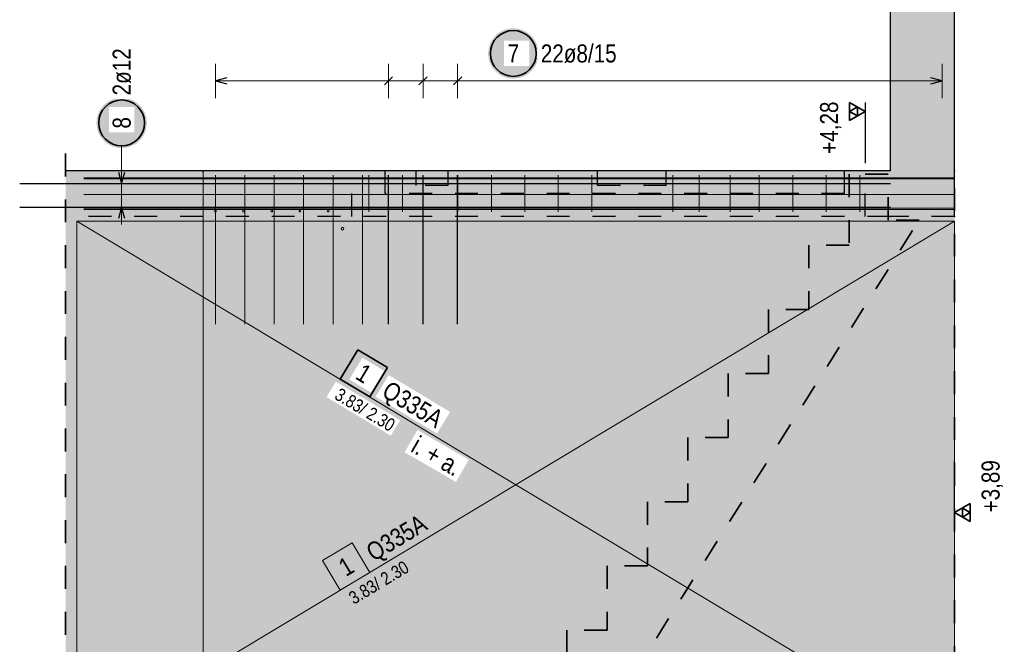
# Model space of a CAD drawing. Header units: millimetres. Extents: x -9.8 to 33.5, y 0 to 31.
# Tile 20 of 26: x 17.3 to 21.6, y 14.4 to 17.2. Entities that reach past the tile are written whole.
import ezdxf

# ---------------------------------------------------------------- set-up
doc = ezdxf.new("R2010")
doc.units = ezdxf.units.MM
doc.linetypes.add('DOT', pattern=[0.25, 0, -0.25])
doc.linetypes.add('HIDDEN', pattern=[0.375, 0.25, -0.125])
doc.layers.add('nplo', color=7, linetype='Continuous', lineweight=20)
doc.styles.add('Arial Narrow', font='ARIALN.TTF')
doc.linetypes.add('STRAKON_Linetype_13', pattern='A,15,[130,ltypeshp.shx,S=1.875,R=-30,X=0,Y=0],-1.875,[130,ltypeshp.shx,S=1.875,R=-30,X=0,Y=0]', length=16.875)

msp = doc.modelspace()

# ---------------------------------------------------------------- hatches: boundary and pattern name
at = {"lineweight": 13, "true_color": 0xd7ffd7}
for points in [[(21.41, 16.2921), (21.41, 19.0787), (21.13, 19.0787), (21.13, 16.2921)], [(17.53, 12.6421), (21.13, 12.6421), (21.13, 16.4921), (17.53, 16.4921)], [(21.41, 12.6421), (21.41, 16.2921), (21.13, 16.2921), (21.13, 12.6421)]]:
    msp.add_hatch(color=254, dxfattribs=at).paths.add_polyline_path(points)
at = {"lineweight": 25, "true_color": 0xffffff}
for points in [[(19.5943, 17.0041), (19.5942, 17.008), (19.594, 17.0118), (19.5937, 17.0156), (19.5932, 17.0194), (19.5926, 17.0232), (19.5919, 17.027), (19.591, 17.0307), (19.59, 17.0344), (19.5889, 17.0381), (19.5876, 17.0417), (19.5863, 17.0453), (19.5848, 17.0489), (19.5831, 17.0523), (19.5814, 17.0558), (19.5795, 17.0591), (19.5776, 17.0624), (19.5755, 17.0656), (19.5733, 17.0688), (19.5709, 17.0718), (19.5685, 17.0748), (19.566, 17.0777), (19.5634, 17.0805), (19.5607, 17.0832), (19.5579, 17.0859), (19.555, 17.0884), (19.552, 17.0908), (19.5489, 17.0931), (19.5458, 17.0953), (19.5426, 17.0974), (19.5393, 17.0994), (19.5359, 17.1012), (19.5325, 17.103), (19.529, 17.1046), (19.5255, 17.1061), (19.5219, 17.1075), (19.5183, 17.1087), (19.5146, 17.1099), (19.5109, 17.1108), (19.5071, 17.1117), (19.5034, 17.1124), (19.4996, 17.113), (19.4958, 17.1135), (19.4919, 17.1138), (19.4881, 17.1141), (19.4843, 17.1141), (19.4804, 17.1141), (19.4766, 17.1138), (19.4728, 17.1135), (19.469, 17.113), (19.4652, 17.1124), (19.4614, 17.1117), (19.4577, 17.1108), (19.4539, 17.1099), (19.4503, 17.1087), (19.4466, 17.1075), (19.4431, 17.1061), (19.4395, 17.1046), (19.436, 17.103), (19.4326, 17.1012), (19.4293, 17.0994), (19.426, 17.0974), (19.4228, 17.0953), (19.4196, 17.0931), (19.4165, 17.0908), (19.4136, 17.0884), (19.4107, 17.0859), (19.4079, 17.0832), (19.4051, 17.0805), (19.4025, 17.0777), (19.4, 17.0748), (19.3976, 17.0718), (19.3953, 17.0688), (19.3931, 17.0656), (19.391, 17.0624), (19.389, 17.0591), (19.3871, 17.0558), (19.3854, 17.0523), (19.3838, 17.0489), (19.3823, 17.0453), (19.3809, 17.0417), (19.3797, 17.0381), (19.3785, 17.0344), (19.3775, 17.0307), (19.3767, 17.027), (19.3759, 17.0232), (19.3753, 17.0194), (19.3749, 17.0156), (19.3745, 17.0118), (19.3743, 17.008), (19.3743, 17.0041), (19.3743, 17.0003), (19.3745, 16.9964), (19.3749, 16.9926), (19.3753, 16.9888), (19.3759, 16.985), (19.3767, 16.9812), (19.3775, 16.9775), (19.3785, 16.9738), (19.3797, 16.9701), (19.3809, 16.9665), (19.3823, 16.9629), (19.3838, 16.9594), (19.3854, 16.9559), (19.3871, 16.9525), (19.389, 16.9491), (19.391, 16.9458), (19.3931, 16.9426), (19.3953, 16.9395), (19.3976, 16.9364), (19.4, 16.9334), (19.4025, 16.9305), (19.4051, 16.9277), (19.4079, 16.925), (19.4107, 16.9224), (19.4136, 16.9199), (19.4165, 16.9174), (19.4196, 16.9151), (19.4228, 16.9129), (19.426, 16.9108), (19.4293, 16.9089), (19.4326, 16.907), (19.436, 16.9052), (19.4395, 16.9036), (19.4431, 16.9021), (19.4466, 16.9008), (19.4503, 16.8995), (19.4539, 16.8984), (19.4577, 16.8974), (19.4614, 16.8965), (19.4652, 16.8958), (19.469, 16.8952), (19.4728, 16.8947), (19.4766, 16.8944), (19.4804, 16.8942), (19.4843, 16.8941), (19.4881, 16.8942), (19.4919, 16.8944), (19.4958, 16.8947), (19.4996, 16.8952), (19.5034, 16.8958), (19.5071, 16.8965), (19.5109, 16.8974), (19.5146, 16.8984), (19.5183, 16.8995), (19.5219, 16.9008), (19.5255, 16.9021), (19.529, 16.9036), (19.5325, 16.9052), (19.5359, 16.907), (19.5393, 16.9089), (19.5426, 16.9108), (19.5458, 16.9129), (19.5489, 16.9151), (19.552, 16.9174), (19.555, 16.9199), (19.5579, 16.9224), (19.5607, 16.925), (19.5634, 16.9277), (19.566, 16.9305), (19.5685, 16.9334), (19.5709, 16.9364), (19.5733, 16.9395), (19.5755, 16.9426), (19.5776, 16.9458), (19.5795, 16.9491), (19.5814, 16.9525), (19.5831, 16.9559), (19.5848, 16.9594), (19.5863, 16.9629), (19.5876, 16.9665), (19.5889, 16.9701), (19.59, 16.9738), (19.591, 16.9775), (19.5919, 16.9812), (19.5926, 16.985), (19.5932, 16.9888), (19.5937, 16.9926), (19.594, 16.9964)], [(17.885, 16.7009), (17.8849, 16.7048), (17.8847, 16.7086), (17.8844, 16.7124), (17.8839, 16.7162), (17.8833, 16.72), (17.8826, 16.7238), (17.8817, 16.7275), (17.8807, 16.7312), (17.8796, 16.7349), (17.8784, 16.7385), (17.877, 16.7421), (17.8755, 16.7457), (17.8739, 16.7491), (17.8721, 16.7526), (17.8703, 16.7559), (17.8683, 16.7592), (17.8662, 16.7624), (17.864, 16.7656), (17.8617, 16.7686), (17.8593, 16.7716), (17.8567, 16.7745), (17.8541, 16.7773), (17.8514, 16.7801), (17.8486, 16.7827), (17.8457, 16.7852), (17.8427, 16.7876), (17.8397, 16.7899), (17.8365, 16.7921), (17.8333, 16.7942), (17.83, 16.7962), (17.8266, 16.798), (17.8232, 16.7998), (17.8197, 16.8014), (17.8162, 16.8029), (17.8126, 16.8043), (17.809, 16.8055), (17.8053, 16.8067), (17.8016, 16.8077), (17.7979, 16.8085), (17.7941, 16.8093), (17.7903, 16.8099), (17.7865, 16.8103), (17.7827, 16.8107), (17.7788, 16.8109), (17.775, 16.8109), (17.7712, 16.8109), (17.7673, 16.8107), (17.7635, 16.8103), (17.7597, 16.8099), (17.7559, 16.8093), (17.7521, 16.8085), (17.7484, 16.8077), (17.7447, 16.8067), (17.741, 16.8055), (17.7374, 16.8043), (17.7338, 16.8029), (17.7303, 16.8014), (17.7268, 16.7998), (17.7234, 16.798), (17.72, 16.7962), (17.7167, 16.7942), (17.7135, 16.7921), (17.7103, 16.7899), (17.7073, 16.7876), (17.7043, 16.7852), (17.7014, 16.7827), (17.6986, 16.7801), (17.6959, 16.7773), (17.6933, 16.7745), (17.6907, 16.7716), (17.6883, 16.7686), (17.686, 16.7656), (17.6838, 16.7624), (17.6817, 16.7592), (17.6797, 16.7559), (17.6779, 16.7526), (17.6761, 16.7491), (17.6745, 16.7457), (17.673, 16.7421), (17.6716, 16.7385), (17.6704, 16.7349), (17.6693, 16.7312), (17.6683, 16.7275), (17.6674, 16.7238), (17.6667, 16.72), (17.6661, 16.7162), (17.6656, 16.7124), (17.6653, 16.7086), (17.6651, 16.7048), (17.665, 16.7009), (17.6651, 16.6971), (17.6653, 16.6933), (17.6656, 16.6894), (17.6661, 16.6856), (17.6667, 16.6818), (17.6674, 16.6781), (17.6683, 16.6743), (17.6693, 16.6706), (17.6704, 16.6669), (17.6716, 16.6633), (17.673, 16.6597), (17.6745, 16.6562), (17.6761, 16.6527), (17.6779, 16.6493), (17.6797, 16.6459), (17.6817, 16.6426), (17.6838, 16.6394), (17.686, 16.6363), (17.6883, 16.6332), (17.6907, 16.6302), (17.6933, 16.6273), (17.6959, 16.6245), (17.6986, 16.6218), (17.7014, 16.6192), (17.7043, 16.6167), (17.7073, 16.6142), (17.7103, 16.6119), (17.7135, 16.6097), (17.7167, 16.6076), (17.72, 16.6057), (17.7234, 16.6038), (17.7268, 16.6021), (17.7303, 16.6004), (17.7338, 16.5989), (17.7374, 16.5976), (17.741, 16.5963), (17.7447, 16.5952), (17.7484, 16.5942), (17.7521, 16.5933), (17.7559, 16.5926), (17.7597, 16.592), (17.7635, 16.5915), (17.7673, 16.5912), (17.7712, 16.591), (17.775, 16.5909), (17.7788, 16.591), (17.7827, 16.5912), (17.7865, 16.5915), (17.7903, 16.592), (17.7941, 16.5926), (17.7979, 16.5933), (17.8016, 16.5942), (17.8053, 16.5952), (17.809, 16.5963), (17.8126, 16.5976), (17.8162, 16.5989), (17.8197, 16.6004), (17.8232, 16.6021), (17.8266, 16.6038), (17.83, 16.6057), (17.8333, 16.6076), (17.8365, 16.6097), (17.8397, 16.6119), (17.8427, 16.6142), (17.8457, 16.6167), (17.8486, 16.6192), (17.8514, 16.6218), (17.8541, 16.6245), (17.8567, 16.6273), (17.8593, 16.6302), (17.8617, 16.6332), (17.864, 16.6363), (17.8662, 16.6394), (17.8683, 16.6426), (17.8703, 16.6459), (17.8721, 16.6493), (17.8739, 16.6527), (17.8755, 16.6562), (17.877, 16.6597), (17.8784, 16.6633), (17.8796, 16.6669), (17.8807, 16.6706), (17.8817, 16.6743), (17.8826, 16.6781), (17.8833, 16.6818), (17.8839, 16.6856), (17.8844, 16.6894), (17.8847, 16.6933)]]:
    msp.add_hatch(color=7, dxfattribs=at).paths.add_polyline_path(points)
at = {"lineweight": 18, "true_color": 0xffffff}
msp.add_hatch(color=7, dxfattribs=at).paths.add_polyline_path([(18.9348, 15.6335), (18.8062, 15.7107), (18.729, 15.5821), (18.8576, 15.5049)])

# ---------------------------------------------------------------- linework, layer by layer
at = {"color": 3, "linetype": 'Continuous', "lineweight": 25}
for p, q in [((21.13, 16.4921), (21.13, 19.0787)), ((21.41, 16.2921), (21.41, 19.0787)), ((18.234, 16.8976), (18.184, 16.8842)), ((18.9569, 16.9019), (18.9215, 16.8665)), ((19.1079, 16.9019), (19.0726, 16.8665)), ((19.259, 16.9019), (19.2236, 16.8665)), ((21.356, 16.8842), (21.306, 16.8976)), ((18.184, 16.8842), (18.234, 16.8708)), ((21.306, 16.8708), (21.356, 16.8842)), ((21.02, 16.7904), (21.02, 16.5258)), ((21.13, 16.4921), (17.53, 16.4921)), ((17.7616, 16.4861), (17.775, 16.4361)), ((17.775, 16.4361), (17.7884, 16.4861)), ((18.9392, 15.8221), (18.9392, 16.4721)), ((19.0902, 15.8221), (19.0902, 16.4721)), ((19.2413, 15.8221), (19.2413, 16.4721)), ((17.33, 16.4361), (21.13, 16.4361)), ((17.33, 16.3331), (21.13, 16.3331)), ((17.775, 16.3331), (17.7616, 16.2831)), ((17.7884, 16.2831), (17.775, 16.3331)), ((21.41, 14.9606), (21.41, 15.2252))]:
    msp.add_line(p, q, dxfattribs=at)
at = {"color": 5, "linetype": 'Continuous', "lineweight": 18}
for p, q in [((18.184, 16.9592), (18.184, 16.8092)), ((18.9392, 16.9592), (18.9392, 16.8092)), ((19.0902, 16.9592), (19.0902, 16.8092)), ((19.2413, 16.9592), (19.2413, 16.8092)), ((21.356, 16.8092), (21.356, 16.9592)), ((18.184, 16.8842), (21.356, 16.8842)), ((17.775, 16.6009), (17.775, 16.4361)), ((17.775, 16.5111), (17.775, 16.2581)), ((17.7, 16.4361), (17.85, 16.4361)), ((17.85, 16.3331), (17.7, 16.3331))]:
    msp.add_line(p, q, dxfattribs=at)
at = {"color": 2, "linetype": 'Continuous', "lineweight": 35}
for p, q in [((20.9518, 16.7117), (20.9518, 16.7904)), ((20.9518, 16.7904), (21.02, 16.7511)), ((20.9518, 16.7511), (20.9859, 16.7707)), ((20.9859, 16.7707), (20.9859, 16.7314)), ((21.02, 16.7511), (20.9518, 16.7117)), ((20.9859, 16.7314), (20.9518, 16.7511)), ((18.8062, 15.7107), (18.729, 15.5821)), ((18.9348, 15.6335), (18.8062, 15.7107)), ((18.8576, 15.5049), (18.9348, 15.6335)), ((18.729, 15.5821), (18.8576, 15.5049)), ((21.41, 15), (21.4782, 15.0394)), ((21.4782, 14.9606), (21.41, 15)), ((21.4441, 14.9803), (21.4441, 15.0197)), ((21.4441, 15.0197), (21.4782, 15)), ((21.4782, 15), (21.4441, 14.9803)), ((21.4782, 15.0394), (21.4782, 14.9606))]:
    msp.add_line(p, q, dxfattribs=at)
at = {"color": 2, "linetype": 'HIDDEN', "lineweight": 35, "ltscale": 0.25}
for p, q in [((17.53, 12.2671), (17.53, 16.6171)), ((21.41, 12.5171), (21.41, 16.4171))]:
    msp.add_line(p, q, dxfattribs=at)
at = {"color": 9, "linetype": 'STRAKON_Linetype_13', "lineweight": 0, "ltscale": 0.01}
msp.add_line((18.13, 16.4921), (18.13, 12.3921), dxfattribs=at)
at = {"color": 3, "linetype": 'HIDDEN', "lineweight": 25, "ltscale": 0.25}
for p, q in [((18.78, 16.2921), (18.78, 16.4921)), ((18.925, 16.3921), (18.925, 16.4921)), ((19.06, 16.4271), (19.06, 16.4921)), ((19.2, 16.4271), (19.2, 16.4921)), ((19.852, 16.4271), (19.852, 16.4921)), ((20.152, 16.4271), (20.152, 16.4921)), ((20.93, 16.3921), (20.93, 16.4921)), ((21.02, 16.2921), (21.02, 16.4921)), ((19.2, 16.4271), (19.06, 16.4271)), ((20.152, 16.4271), (19.852, 16.4271)), ((20.93, 16.3921), (18.925, 16.3921)), ((21.13, 16.2921), (17.53, 16.2921)), ((21.41, 16.2921), (21.13, 16.2921))]:
    msp.add_line(p, q, dxfattribs=at)
at = {"color": 2, "linetype": 'DOT', "lineweight": 35, "ltscale": 0.25}
for p, q in [((21.12, 16.4771), (20.95, 16.4771)), ((20.95, 16.4771), (20.95, 16.1671)), ((21.12, 16.2771), (21.12, 16.4771)), ((19.47, 13.4367), (21.2554, 16.2771)), ((21.2554, 16.2771), (21.12, 16.2771)), ((20.95, 16.1671), (20.774, 16.1671)), ((20.774, 16.1671), (20.774, 15.8871)), ((20.774, 15.8871), (20.598, 15.8871)), ((20.598, 15.8871), (20.598, 15.6071)), ((20.598, 15.6071), (20.422, 15.6071)), ((20.422, 15.6071), (20.422, 15.3271)), ((20.422, 15.3271), (20.246, 15.3271)), ((20.246, 15.3271), (20.246, 15.0471)), ((20.246, 15.0471), (20.07, 15.0471)), ((20.07, 15.0471), (20.07, 14.7671)), ((20.07, 14.7671), (19.894, 14.7671)), ((19.894, 14.7671), (19.894, 14.4871)), ((19.894, 14.4871), (19.718, 14.4871)), ((19.718, 14.4871), (19.718, 14.2071))]:
    msp.add_line(p, q, dxfattribs=at)
at = {"color": 7, "linetype": 'Continuous', "lineweight": 18}
for p, q in [((21.41, 16.2721), (17.58, 16.2721)), ((17.58, 16.2721), (17.58, 13.9721)), ((17.58, 16.2721), (21.41, 13.9721)), ((21.41, 13.9721), (21.41, 16.2721)), ((21.41, 16.2721), (21.41, 16.2721))]:
    msp.add_line(p, q, dxfattribs=at)
at = {"color": 9, "linetype": 'Continuous', "lineweight": 0}
for p, q in [((21.41, 16.2721), (17.58, 16.2721)), ((17.58, 16.2721), (17.58, 13.9721)), ((21.41, 13.9721), (21.41, 16.2721)), ((21.41, 16.2721), (21.41, 16.2721)), ((18.7803, 14.8679), (18.6517, 14.7907)), ((18.8576, 14.7393), (18.7803, 14.8679)), ((18.6517, 14.7907), (18.729, 14.6621)), ((18.729, 14.6621), (18.8576, 14.7393))]:
    msp.add_line(p, q, dxfattribs=at)
at = {"color": 2, "linetype": 'Continuous', "lineweight": 35}
for centre in [(19.4843, 17.0041), (17.775, 16.7009)]:
    msp.add_circle(centre, 0.1, dxfattribs=at)
at = {"color": 9, "linetype": 'Continuous', "lineweight": 0}
for centre in [(18.13, 16.4871), (21.41, 16.4921), (17.53, 16.2921), (21.13, 16.2921), (21.41, 16.2921)]:
    msp.add_circle(centre, 0.00111, dxfattribs=at)
at = {"layer": 'nplo', "color": 9, "linetype": 'Continuous', "lineweight": 0}
for p, q in [((17.61, 16.4605), (21.41, 16.4605)), ((17.61, 16.4605), (21.41, 16.4605)), ((18.184, 15.8221), (18.184, 16.4721)), ((18.3124, 15.8221), (18.3124, 16.4721)), ((18.4408, 15.8221), (18.4408, 16.4721)), ((18.5692, 15.8221), (18.5692, 16.4721)), ((18.6976, 15.8221), (18.6976, 16.4721)), ((18.826, 15.8221), (18.826, 16.4721)), ((17.61, 16.4561), (21.41, 16.4561)), ((17.61, 16.4561), (21.41, 16.4561)), ((17.61, 16.3887), (21.41, 16.3887)), ((17.61, 16.3281), (21.41, 16.3281)), ((17.61, 16.3281), (21.41, 16.3281)), ((17.61, 16.3232), (21.41, 16.3232)), ((17.61, 16.3231), (21.41, 16.3231))]:
    msp.add_line(p, q, dxfattribs=at)
at = {"layer": 'nplo', "color": 9, "linetype": 'HIDDEN', "lineweight": 0}
for p, q in [((18.854, 16.3121), (18.854, 16.4721)), ((19.0001, 16.3121), (19.0001, 16.4721)), ((19.2424, 16.3121), (19.2424, 16.4721)), ((19.3885, 16.3121), (19.3885, 16.4721)), ((19.5346, 16.3121), (19.5346, 16.4721)), ((19.6808, 16.3121), (19.6808, 16.4721)), ((19.8269, 16.3121), (19.8269, 16.4721)), ((20.1812, 16.3121), (20.1812, 16.4721)), ((20.2953, 16.3121), (20.2953, 16.4721)), ((20.4314, 16.3121), (20.4314, 16.4721)), ((20.5576, 16.3121), (20.5576, 16.4721)), ((20.7037, 16.3121), (20.7037, 16.4721)), ((20.8498, 16.3121), (20.8498, 16.4721)), ((20.996, 16.3121), (20.996, 16.4721))]:
    msp.add_line(p, q, dxfattribs=at)
at = {"layer": 'nplo', "color": 9, "linetype": 'Continuous', "lineweight": 0}
for centre, radius in [((18.184, 16.3161), 0.004), ((18.184, 16.3161), 0.004), ((18.307, 16.3161), 0.004), ((18.307, 16.3161), 0.004), ((18.43, 16.3161), 0.004), ((18.43, 16.3161), 0.004), ((18.553, 16.3161), 0.004), ((18.553, 16.3161), 0.004), ((18.676, 16.3161), 0.004), ((18.676, 16.3161), 0.004), ((18.739, 16.2392), 0.006), ((18.739, 16.2392), 0.006)]:
    msp.add_circle(centre, radius, dxfattribs=at)

# ---------------------------------------------------------------- texts
at = {"color": 2, "lineweight": 35, "char_height": 0.07875, "attachment_point": 1, "rotation": 90, "line_spacing_factor": 0.9, "style": 'Arial Narrow'}
for s, insert in [(' +4,28', (20.8231, 16.5408)), (' +3,89', (21.5281, 14.9756))]:
    msp.add_mtext(s, dxfattribs=dict(at, insert=insert))
at = {"color": 9, "lineweight": 0, "attachment_point": 1, "rotation": 30.9857, "line_spacing_factor": 0.9, "style": 'Arial Narrow'}
for s, insert, char_height in [('Q335A', (18.8337, 14.8519), 0.07875), ('1', (18.7131, 14.786), 0.0788), (' 3.83/ 2.30', (18.7444, 14.6364), 0.05625)]:
    msp.add_mtext(s, dxfattribs=dict(at, insert=insert, char_height=char_height))

# ---------------------------------------------------------------- next in the draw order: texts
at = {"color": 2, "lineweight": 35, "attachment_point": 1, "line_spacing_factor": 0.9, "style": 'Arial Narrow', "bg_fill": 3, "box_fill_scale": 1.2, "bg_fill_color": 256, "bg_fill_true_color": 13158600, "bg_fill_transparency": 0}
for s, insert, char_height, rotation in [('2ø12', (17.7356, 16.8209), 0.07875, 90), ('8', (17.7356, 16.6761), 0.0788, 90), ('1', (18.8309, 15.6543), 0.0788, 329.0143), ('Q335A', (18.9457, 15.5788), 0.07875, 329.0143)]:
    msp.add_mtext(s, dxfattribs=dict(at, insert=insert, char_height=char_height, rotation=rotation))
for s, insert, char_height in [('7', (19.4595, 17.0435), 0.0788), ('22ø8/15', (19.6043, 17.0435), 0.07875)]:
    msp.add_mtext(s, dxfattribs=dict(at, insert=insert, char_height=char_height))

# ---------------------------------------------------------------- next in the draw order: texts
at = {"color": 2, "lineweight": 35, "insert": (18.7135, 15.5564), "char_height": 0.05625, "attachment_point": 1, "rotation": 329.0143, "line_spacing_factor": 0.9, "style": 'Arial Narrow', "bg_fill": 3, "box_fill_scale": 1.2, "bg_fill_color": 256, "bg_fill_true_color": 13158600, "bg_fill_transparency": 0}
msp.add_mtext(' 3.83/ 2.30', dxfattribs=at)
at = {"color": 3, "lineweight": 25, "insert": (19.0718, 15.3385), "char_height": 0.08, "attachment_point": 1, "rotation": 329.9768, "line_spacing_factor": 0.9, "style": 'Arial Narrow', "bg_fill": 3, "box_fill_scale": 1.2, "bg_fill_color": 256, "bg_fill_true_color": 13158600, "bg_fill_transparency": 0}
msp.add_mtext('i. + a.', dxfattribs=at)

# ---------------------------------------------------------------- next in the draw order: linework, layer by layer
at = {"color": 9, "linetype": 'Continuous', "lineweight": 0}
msp.add_line((17.58, 13.9721), (21.41, 16.2721), dxfattribs=at)

doc.saveas('drawing.dxf')
